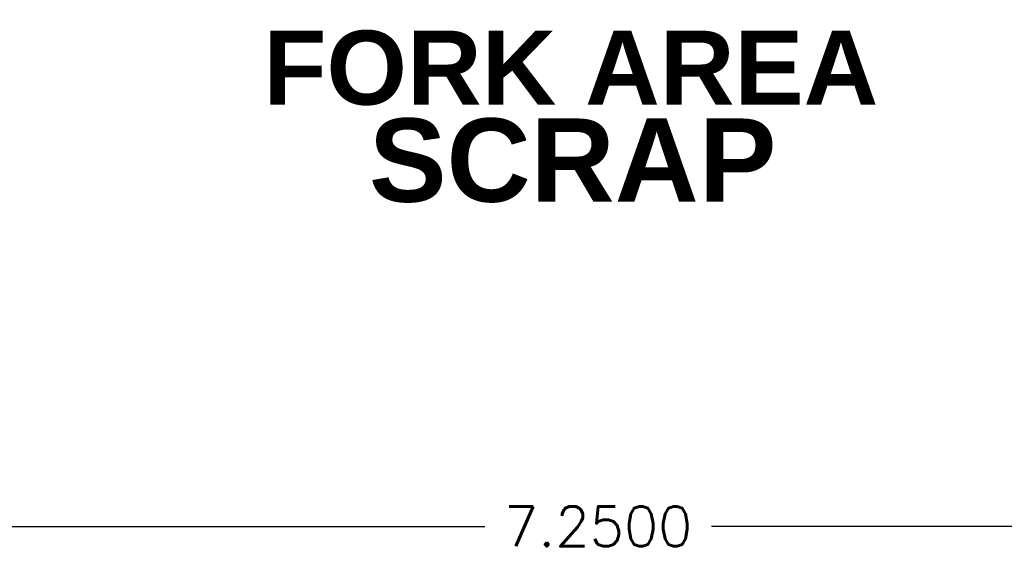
# Model space of a CAD drawing. Header units: inches. Extents: x -59 to 40, y -86 to 20.
# Tile 5 of 74: x 9.41 to 12.74, y -77.55 to -75.7. Entities that reach past the tile are written whole.
import ezdxf
from ezdxf.enums import TextEntityAlignment as Align

# ---------------------------------------------------------------- set-up
doc = ezdxf.new("R2010")
doc.units = ezdxf.units.IN
doc.header["$MEASUREMENT"] = 0
doc.layers.add('SID-M-D', color=2, linetype='Continuous')
doc.layers.add('SID-M-S', color=7, linetype='Continuous')
doc.styles.add('SANSSERIFBOLD', font='sasb____.pfb', dxfattribs={"height": 0.5})
doc.styles.get("Standard").update_dxf_attribs({"font": 'txt.shx'})
doc.dimstyles.get("Standard").update_dxf_attribs({"dimtxt": 0.18, "dimasz": 0.18, "dimexe": 0.18, "dimexo": 0.0625, "dimgap": 0.09, "dimtad": 0, "dimtih": 1, "dimtoh": 1, "dimdec": 4, "dimzin": 0, "dimdsep": 46, "dimtxsty": 'Standard', "dimcen": 0.09, "dimadec": 0, "dimazin": 0, "dimtfac": 1, "dimtdec": 4, "dimtofl": 0, "dimtmove": 0, "dimatfit": 3, "dimfxl": 0, "dimtolj": 1, "dimtzin": 0, "dimarcsym": 0})

# ---------------------------------------------------------------- blocks, each defined once
blk = doc.blocks.new('*D113')
at = {"layer": 'DEFPOINTS', "color": 0, "transparency": 16777216}
for p in [(7.7419, -76.852), (14.9919, -76.852), (14.9919, -77.4134)]:
    blk.add_point(p, dxfattribs=at)
at = {"layer": 'SID-M-D', "color": 0, "lineweight": -2, "transparency": 16777216}
for p, q in [((7.7419, -76.8989), (7.7419, -77.5484)), ((14.9919, -76.8989), (14.9919, -77.5484)), ((7.8769, -77.4134), (10.9844, -77.4134)), ((14.8569, -77.4134), (11.7494, -77.4134))]:
    blk.add_line(p, q, dxfattribs=at)
at = {"layer": 'SID-M-D', "color": 0, "transparency": 16777216}
for points in [[(7.8769, -77.3909), (7.8769, -77.4359), (7.7419, -77.4134)], [(14.8569, -77.3909), (14.8569, -77.4359), (14.9919, -77.4134)]]:
    blk.add_solid(points, dxfattribs=at)
at = {"layer": 'SID-M-D', "color": 0, "transparency": 16777216, "insert": (11.3669, -77.4134), "char_height": 0.135, "attachment_point": 5}
blk.add_mtext('\\A1;7.2500', dxfattribs=at)
blk = doc.blocks.new('dm108465')
at = {"layer": 'SID-M-D', "style": 'SANSSERIFBOLD'}
blk.add_text('FORK AREA', height=0.25, dxfattribs=at).set_placement((-0.0971, -1.8377), align=Align.MIDDLE)

msp = doc.modelspace()

# ---------------------------------------------------------------- block references
at = {"layer": 'SID-M-S'}
msp.add_blockref('dm108465', (11.37154, -74.02645), dxfattribs=at)

# ---------------------------------------------------------------- texts
at = {"layer": 'SID-M-D', "style": 'SANSSERIFBOLD'}
msp.add_text('SCRAP', height=0.281249, dxfattribs=at).set_placement((11.28085, -76.17648), align=Align.MIDDLE)

# ---------------------------------------------------------------- dimensions: what is measured, and where the dimension line sits
at = {"layer": 'SID-M-D'}
dim = msp.add_linear_dim(base=(14.9919, -77.41342), p1=(7.7419, -76.85203), p2=(14.9919, -76.85203), dimstyle='Standard', override={"dimscale": 0.75}, dxfattribs=at)
dim.commit()
dim.dimension.update_dxf_attribs({"geometry": '*D113', "text_midpoint": (11.3669, -77.41342)})

doc.saveas('drawing.dxf')
